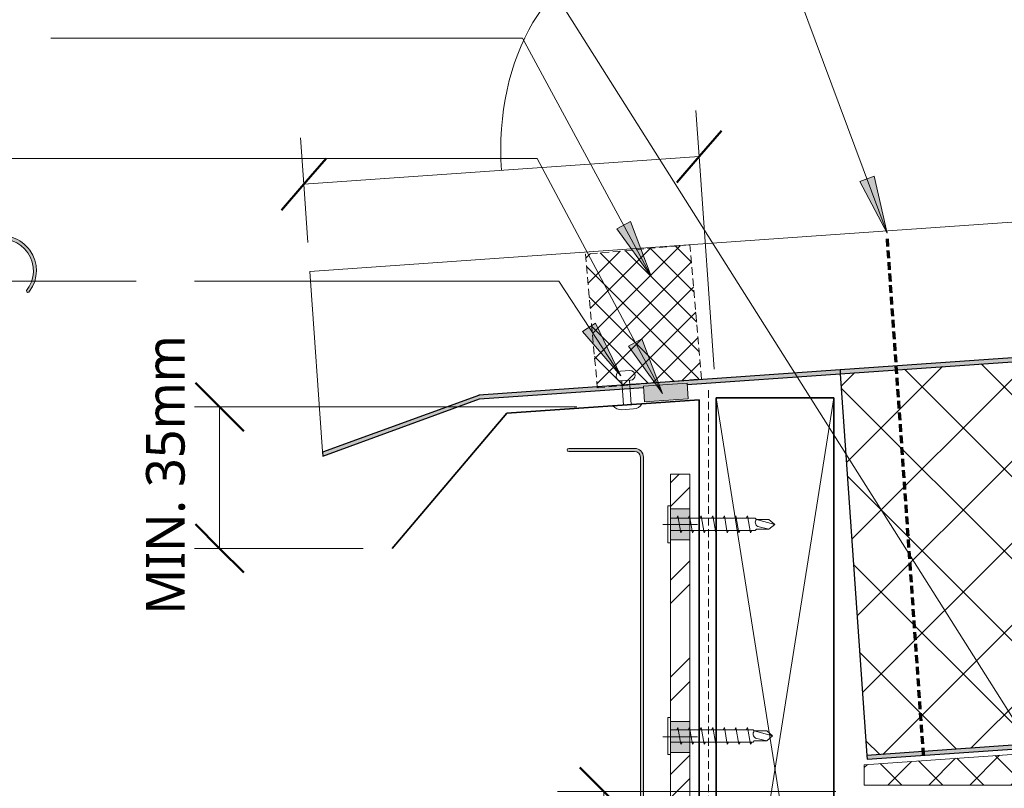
# Model space of a CAD drawing. Header units: millimetres. Extents: x -419 to 934, y -119 to 623.
# Tile 4 of 8: x -99 to 156, y 241 to 440. Entities that reach past the tile are written whole.
import ezdxf

# ---------------------------------------------------------------- set-up
doc = ezdxf.new("R2010")
doc.units = ezdxf.units.MM
doc.linetypes.add('Dash Short', pattern=[3, 2, -1])
for name, color, linetype, lineweight in [('A-ANNO-DIMS', 211, 'Continuous', 9), ('A-ANNO-DIMS-5', 211, 'Continuous', 9), ('A-DETL', 90, 'Continuous', 13), ('A-DETL-GENF', 92, 'Continuous', 13), ('G-ANNO-TEXT', 231, 'Continuous', 9)]:
    doc.layers.add(name, color=color, linetype=linetype, lineweight=lineweight)
doc.styles.add('Yu Gothic_1', font='Yu Gothic.ttf', dxfattribs={"height": 10})
doc.dimstyles.new('Diagonal', dxfattribs={"dimscale": 304.8, "dimtxt": 11.609035, "dimasz": 0.04101, "dimexe": 0.03937, "dimexo": 0.024606, "dimgap": 0.024606, "dimtad": 1, "dimdec": 0, "dimzin": 0, "dimdsep": 46, "dimtxsty": 'Yu Gothic_1', "dimblk1": 'OBLIQUE', "dimblk2": 'OBLIQUE', "dimsah": 1, "dimcen": 0.09, "dimazin": 0, "dimtfac": 1, "dimtdec": 4, "dimtix": 1, "dimtmove": 1, "dimatfit": 3, "dimfxl": 1, "dimtvp": 1, "dimtfill": 1, "dimtolj": 1, "dimtzin": 0, "dimarcsym": 2})
doc.dimstyles.new('Diagonal_1', dxfattribs={"dimscale": 304.8, "dimtxt": 11.609035, "dimasz": 0.04101, "dimexe": 0.03937, "dimexo": 0.024606, "dimgap": 0.024606, "dimtad": 1, "dimdec": 0, "dimzin": 0, "dimdsep": 46, "dimtxsty": 'Yu Gothic_1', "dimblk1": 'OBLIQUE', "dimblk2": 'OBLIQUE', "dimsah": 1, "dimcen": 0.09, "dimazin": 0, "dimtfac": 1, "dimtdec": 4, "dimtix": 1, "dimtmove": 2, "dimatfit": 3, "dimfxl": 1, "dimtvp": 1, "dimtfill": 1, "dimtolj": 1, "dimtzin": 0, "dimarcsym": 2})
doc.dimstyles.new('Diagonal_2', dxfattribs={"dimscale": 304.8, "dimtxt": 11.609035, "dimasz": 0.04101, "dimexe": 0.03937, "dimexo": 0.024606, "dimgap": 0.024606, "dimtad": 1, "dimdec": 0, "dimzin": 0, "dimdsep": 46, "dimtxsty": 'Yu Gothic_1', "dimblk1": 'OBLIQUE', "dimblk2": 'OBLIQUE', "dimsah": 1, "dimcen": 0.09, "dimazin": 0, "dimtfac": 1, "dimtdec": 4, "dimtix": 1, "dimtmove": 0, "dimatfit": 3, "dimfxl": 1, "dimtvp": 1, "dimtfill": 1, "dimtolj": 1, "dimtzin": 0, "dimarcsym": 2})

# ---------------------------------------------------------------- blocks, each defined once
blk = doc.blocks.new('Thermospan w Gutter Overhang - 100mm-4788613-03 EAVES GUTTER DETAIL2')
at = {"layer": 'A-DETL-GENF'}
for points in [[(-135, 88.1), (-93.51, 100), (-93.51, 101), (-135, 89.1)], [(-93.51, 100), (-51.03, 100), (-51.03, 100.34), (-39.67, 100.35), (-39.67, 100), (0, 100), (0, 101), (-93.51, 101)], [(0, 100), (453.18, 100), (453.25, 101), (0, 101)], [(0, 0), (446.18, 0), (446.25, 1), (0, 1)]]:
    blk.add_hatch(color=256, dxfattribs=at).paths.add_polyline_path(points)
h = blk.add_hatch(dxfattribs=at)
h.set_pattern_fill('FP_2', color=256, style=0, pattern_type=2)
h.set_pattern_definition([(41, (-137.245, -239.83), (-9.8409, 11.32064), []), (131, (-137.245, -239.83), (-11.32064, -9.8409), [])])
h.paths.add_polyline_path([(0, 1), (446.25, 1), (453.18, 100), (0, 100), (0, 5.43)])
for p, q in [((0, 136), (-135, 136)), ((-135, 88.1), (-135, 136)), ((151.53, 136), (0, 136))]:
    blk.add_line(p, q, dxfattribs=at)
at = {"layer": 'A-DETL-GENF', "lineweight": 25}
for p, q in [((-93.51, 101), (-135, 89.1)), ((-135, 88.1), (-93.51, 100)), ((-62.96, 101), (-93.65, 101)), ((-93.51, 100), (-51.03, 100)), ((-49.04, 101), (-62.96, 101)), ((0, 101), (-49.04, 101)), ((-39.67, 100), (0, 100)), ((453.25, 101), (0, 101)), ((0, 101), (0, 100)), ((0, 100), (0, 1)), ((0, 100), (453.18, 100)), ((-135, 89.1), (-135, 88.1)), ((446.25, 1), (0, 1)), ((0, 1), (0, 0)), ((0, 0), (446.18, 0))]:
    blk.add_line(p, q, dxfattribs=at)
blk = doc.blocks.new('Pop Rivets - Rivet-4035259-03 EAVES GUTTER DETAIL2')
at = {"layer": 'A-DETL-GENF'}
for p, q in [((3.77, 0), (-3.77, 0)), ((-1.5, 1.16), (1.5, 1.16)), ((-1, -5.09), (-1, 0)), ((1, -5.05), (1, 0)), ((-1, -6.28), (-1, -5.09)), ((1, -6.28), (1, -5.05)), ((1.17, -6.28), (-1.24, -6.28)), ((-1.24, -8.78), (1.17, -8.78))]:
    blk.add_line(p, q, dxfattribs=at)
for centre, radius, start, end in [((-1.5, -1.65), 2.8, 90, 144), ((1.5, -1.65), 2.8, 36, 90), ((-1.24, -7.53), 1.25, 90, 270), ((1.17, -7.53), 1.25, 270, 90)]:
    blk.add_arc(centre, radius, start, end, dxfattribs=at)
blk = doc.blocks.new('Metalcraft Gutters and Brackets - Box Gutter 175 with External Bracket-4607474-03 EAVES GUTTER DETAIL2')
at = {"layer": 'A-DETL-GENF'}
blk.add_hatch(color=256, dxfattribs=at).paths.add_polyline_path([(-133.74, 0), (-27.87, 0.04), (-27.48, 0.15), (-23.71, 1.61), (-23.26, 1.66), (3.98, 1.66), (4.49, 1.73), (4.97, 1.92), (5.39, 2.24), (5.7, 2.66), (5.9, 3.14), (5.97, 3.65), (5.97, 119.37), (5.89, 119.96), (5.67, 120.51), (5.3, 120.99), (4.83, 121.35), (4.27, 121.58), (3.68, 121.66), (-13.58, 121.6), (-13.73, 121.46), (-13.78, 121.26), (-13.58, 120.91), (-13.38, 120.86), (4.07, 120.81), (4.43, 120.66), (4.74, 120.42), (4.97, 120.11), (5.12, 119.75), (5.17, 119.37), (5.13, 3.34), (5.01, 3.06), (4.82, 2.81), (4.57, 2.62), (4.29, 2.5), (3.98, 2.46), (-23.87, 2.4), (-24.45, 2.23), (-28.03, 0.84), (-28.49, 0.8), (-133.16, 0.8), (-134.04, 0.88), (-134.89, 1.13), (-138.21, 2.4), (-138.82, 2.46), (-167.34, 2.5), (-167.63, 2.62), (-167.88, 2.81), (-168.07, 3.06), (-168.19, 3.34), (-168.23, 3.65), (-168.2, 18.01), (-168.1, 18.64), (-167.27, 23.01), (-167.23, 23.78), (-167.27, 54.19), (-167.38, 54.95), (-168.2, 59.2), (-168.23, 59.83), (-168.2, 90.83), (-168.1, 91.46), (-167.27, 95.83), (-167.23, 96.6), (-167.27, 131.59), (-167.42, 132.54), (-168.2, 136.6), (-168.23, 137.24), (-168.23, 167.61), (-167.96, 169.67), (-167.19, 171.6), (-165.95, 173.28), (-164.33, 174.59), (-162.44, 175.44), (-160.39, 175.8), (-158.31, 175.63), (-156.35, 174.94), (-154.62, 173.77), (-153.25, 172.22), (-152.3, 170.36), (-151.86, 168.33), (-151.94, 166.25), (-152.54, 164.26), (-153.63, 162.37), (-153.55, 162.18), (-153.39, 162.04), (-153.18, 162), (-153.08, 162.02), (-152.79, 162.31), (-151.68, 164.28), (-151.11, 166.47), (-151.09, 168.73), (-151.64, 170.92), (-152.72, 172.91), (-154.26, 174.56), (-156.16, 175.78), (-158.31, 176.49), (-160.56, 176.64), (-162.79, 176.22), (-164.83, 175.27), (-166.58, 173.83), (-167.91, 172), (-168.74, 169.9), (-169.03, 167.66), (-169, 136.52), (-168.93, 136.04), (-168.06, 131.51), (-168.03, 130.93), (-168.06, 95.91), (-168.14, 95.33), (-169, 90.91), (-169.03, 90.43), (-169, 59.12), (-168.93, 58.64), (-168.06, 54.11), (-168.03, 53.53), (-168.06, 23.09), (-168.14, 22.51), (-169, 18.09), (-169.03, 17.61), (-169.03, 3.65), (-168.96, 3.14), (-168.76, 2.66), (-168.44, 2.24), (-168.03, 1.92), (-167.55, 1.73), (-167.03, 1.66), (-138.36, 1.61), (-137.92, 1.49), (-134.2, 0.04)])
h = blk.add_hatch(dxfattribs=at)
h.set_pattern_fill('FP_5', color=256, style=0, pattern_type=2)
h.set_pattern_definition([(45, (-56.337, -207.612), (-12.57236, 12.57236), []), (45, (-56.337, -188.562), (-12.5724, 12.5724), [])])
h.paths.add_polyline_path([(-47.52, -7), (5.97, -7), (9.08, -6.59), (11.97, -5.39), (14.46, -3.49), (16.36, -1), (17.56, 1.89), (17.97, 5), (17.97, 43), (12.97, 43), (12.97, 5), (12.73, 3.19), (12.03, 1.5), (10.92, 0.05), (9.47, -1.06), (7.78, -1.76), (5.97, -2), (-164.03, -2), (-165.84, -1.76), (-167.53, -1.06), (-168.98, 0.05), (-170.09, 1.5), (-170.79, 3.19), (-171.03, 5), (-171.03, 154), (-176.03, 154), (-176.03, 5), (-175.62, 1.89), (-174.42, -1), (-172.51, -3.49), (-170.03, -5.39), (-167.13, -6.59), (-164.03, -7)])
h.paths.add_polyline_path([(17.97, 51), (17.97, 98), (12.97, 98), (12.97, 51), (15.06, 51)])
h.paths.add_polyline_path([(17.56, 106), (17.97, 106), (17.97, 115), (12.97, 115), (12.97, 106)])
h.paths.add_polyline_path([(-171.3, 162), (-171.03, 162), (-171.03, 171), (-176.03, 171), (-176.03, 162)])
h = blk.add_hatch(color=256, dxfattribs=at)
h.paths.add_polyline_path([(17.97, 43), (17.97, 51), (12.97, 51), (12.97, 43)])
h.paths.add_polyline_path([(12.97, 98), (17.97, 98), (17.97, 106), (12.97, 106)])
h.paths.add_polyline_path([(-176.03, 154), (-171.03, 154), (-171.03, 162), (-176.03, 162)])
for p, q in [((-171.03, 171), (-176.03, 171)), ((-176.03, 171), (-176.03, 162)), ((-171.03, 162), (-171.03, 171)), ((-169.03, 167.66), (-169.03, 137)), ((-168.23, 137.24), (-168.23, 167.61)), ((-171.03, 162), (-176.03, 162)), ((-176.03, 162), (-176.03, 154)), ((-171.03, 154), (-171.03, 162)), ((-178.03, 158), (-169.03, 158)), ((-176.03, 154), (-176.03, 5)), ((-176.03, 154), (-171.03, 154)), ((-171.03, 5), (-171.03, 154)), ((-168.93, 136.04), (-168.14, 132.09)), ((-167.38, 132.35), (-168.1, 135.97)), ((-168.03, 130.93), (-168.03, 96.49)), ((-167.23, 96.6), (-167.23, 130.83)), ((3.68, 121.66), (-13.38, 121.66)), ((-13.38, 120.86), (3.68, 120.86)), ((5.17, 119.37), (5.17, 3.65)), ((5.97, 3.65), (5.97, 119.37)), ((17.97, 115), (12.97, 115)), ((12.97, 115), (12.97, 106)), ((17.97, 106), (17.97, 115)), ((12.97, 106), (12.97, 98)), ((17.97, 106), (12.97, 106)), ((17.97, 98), (17.97, 106)), ((10.97, 102), (19.97, 102)), ((12.97, 98), (12.97, 51)), ((12.97, 98), (17.97, 98)), ((17.97, 51), (17.97, 98)), ((-168.14, 95.33), (-168.93, 91.38)), ((-168.1, 91.46), (-167.38, 95.08)), ((-169.03, 90.43), (-169.03, 59.6)), ((-168.23, 59.83), (-168.23, 90.19)), ((-168.93, 58.64), (-168.14, 54.69)), ((-167.38, 54.95), (-168.1, 58.57)), ((-168.03, 53.53), (-168.03, 23.68)), ((-167.23, 23.78), (-167.23, 53.43)), ((12.97, 51), (12.97, 43)), ((17.97, 51), (12.97, 51)), ((17.97, 43), (17.97, 51)), ((10.97, 47), (19.97, 47)), ((12.97, 43), (12.97, 5)), ((12.97, 43), (17.97, 43)), ((17.97, 5), (17.97, 43)), ((-168.14, 22.51), (-168.93, 18.56)), ((-168.1, 18.64), (-167.38, 22.26)), ((-169.03, 17.61), (-169.03, 3.65)), ((-168.23, 3.65), (-168.23, 17.37)), ((-138.82, 2.46), (-167.03, 2.46)), ((-167.03, 1.66), (-138.82, 1.66)), ((-137.92, 1.49), (-134.64, 0.17)), ((-134.89, 1.13), (-137.63, 2.23)), ((-133.74, 0), (-28.28, 0)), ((-28.49, 0.8), (-133.16, 0.8)), ((-24.45, 2.23), (-27.58, 0.97)), ((-27.48, 0.15), (-24.15, 1.49)), ((3.98, 2.46), (-23.26, 2.46)), ((-23.26, 1.66), (3.98, 1.66)), ((5.97, -2), (-164.03, -2)), ((-164.03, -7), (5.97, -7))]:
    blk.add_line(p, q, dxfattribs=at)
for centre, radius, start, end in [((-160.03, 167.66), 9, 323.5449, 180), ((-160.03, 167.61), 8.2, 321.2945, 180), ((-153.2, 162.43), 0.43, 173.2622, 343.8442), ((-164.15, 137), 4.88, 180, 191.3099), ((-161.77, 137.24), 6.46, 180, 191.3099), ((-173.95, 130.93), 5.92, 0, 11.3099), ((-174.99, 130.83), 7.76, 0, 11.3099), ((-13.38, 121.26), 0.4, 90, 270), ((3.68, 119.37), 2.29, 360, 90), ((3.68, 119.37), 1.49, 0, 90), ((-173.95, 96.49), 5.92, 348.6901, 0), ((-174.99, 96.6), 7.76, 348.6901, 0), ((-164.15, 90.43), 4.88, 168.6901, 180), ((-161.77, 90.19), 6.46, 168.6901, 180), ((-164.15, 59.6), 4.88, 180, 191.3099), ((-161.77, 59.83), 6.46, 180, 191.3099), ((-173.95, 53.53), 5.92, 0, 11.3099), ((-174.99, 53.43), 7.76, 360, 11.3099), ((-173.95, 23.68), 5.92, 348.6901, 0), ((-174.99, 23.78), 7.76, 348.6901, 360), ((-164.15, 17.61), 4.88, 168.6901, 180), ((-161.77, 17.37), 6.46, 168.6901, 180), ((-164.03, 5), 12, 180, 270), ((-164.03, 5), 7, 180, 270), ((-167.03, 3.65), 2, 180, 270), ((-167.03, 3.65), 1.2, 180, 270), ((3.98, 3.65), 2, 270, 360), ((3.98, 3.65), 1.2, 270, 0), ((5.97, 5), 7, 270, 0), ((5.97, 5), 12, 270, 360), ((-138.82, -0.75), 3.2, 68.1986, 90), ((-138.82, -0.75), 2.4, 68.1986, 90), ((-133.16, 5.47), 4.67, 248.1986, 270), ((-133.74, 2.41), 2.41, 248.1986, 270), ((-28.49, 3.25), 2.45, 270, 291.8014), ((-28.28, 2.16), 2.16, 270, 291.8014), ((-23.26, -0.75), 3.2, 90, 111.8014), ((-23.26, -0.75), 2.4, 90, 111.8014)]:
    blk.add_arc(centre, radius, start, end, dxfattribs=at)
blk = doc.blocks.new('Wafer Tek_Self Tapping - Wafer TeK-4617329-03 EAVES GUTTER DETAIL2')
at = {"layer": 'A-DETL-GENF'}
for p, q in [((4.79, 0.74), (-4.79, 0.74)), ((-4.79, 0.74), (-4.79, 0)), ((-4.79, 0), (4.79, 0)), ((-1.6, 0), (-1.6, -21.91)), ((1.6, -21.91), (1.6, 0)), ((4.79, 0), (4.79, 0.74)), ((2.17, -1.91), (-2.17, -2.67)), ((1.6, -1.58), (2.17, -1.91)), ((-2.17, -2.67), (-1.6, -3)), ((2.17, -4.91), (-2.17, -5.67)), ((1.6, -4.58), (2.17, -4.91)), ((-2.17, -5.67), (-1.6, -6)), ((1.6, -7.58), (2.17, -7.91)), ((2.17, -7.91), (-2.17, -8.67)), ((-2.17, -8.67), (-1.6, -9)), ((2.17, -10.91), (-2.17, -11.67)), ((-2.17, -11.67), (-1.6, -12)), ((1.6, -10.58), (2.17, -10.91)), ((2.17, -13.91), (-2.17, -14.67)), ((-2.17, -14.67), (-1.6, -15)), ((1.6, -13.58), (2.17, -13.91)), ((2.17, -16.91), (-2.17, -17.67)), ((-2.17, -17.67), (-1.6, -18)), ((1.6, -16.58), (2.17, -16.91)), ((2.17, -19.91), (-2.17, -20.67)), ((1.6, -19.58), (2.17, -19.91)), ((-2.17, -20.67), (-1.6, -21)), ((-1.28, -22.22), (-1.6, -21.91)), ((-1.28, -25.44), (-1.28, -22.22)), ((-1.28, -25.44), (-0.56, -22.57)), ((0, -26.97), (1.28, -22.22)), ((1.28, -22.22), (1.6, -21.91)), ((1.28, -25.44), (1.28, -22.22)), ((-1.28, -25.44), (0, -26.97)), ((1.28, -25.44), (0, -26.97))]:
    blk.add_line(p, q, dxfattribs=at)
blk.add_arc((0.49, -23.1), 1.18, 48.2394, 152.9362, dxfattribs=at)
blk = doc.blocks.new('Wafer Tek_Self Tapping - Wafer TeK-4617541-03 EAVES GUTTER DETAIL2')
at = {"layer": 'A-DETL-GENF'}
for p, q in [((4.79, 0.74), (-4.79, 0.74)), ((-4.79, 0.74), (-4.79, 0)), ((-4.79, 0), (4.79, 0)), ((-1.6, 0), (-1.6, -21.33)), ((1.6, -21.33), (1.6, 0)), ((4.79, 0), (4.79, 0.74)), ((2.17, -1.91), (-2.17, -2.67)), ((1.6, -1.58), (2.17, -1.91)), ((-2.17, -2.67), (-1.6, -3)), ((2.17, -4.91), (-2.17, -5.67)), ((1.6, -4.58), (2.17, -4.91)), ((-2.17, -5.67), (-1.6, -6)), ((1.6, -7.58), (2.17, -7.91)), ((2.17, -7.91), (-2.17, -8.67)), ((-2.17, -8.67), (-1.6, -9)), ((2.17, -10.91), (-2.17, -11.67)), ((-2.17, -11.67), (-1.6, -12)), ((1.6, -10.58), (2.17, -10.91)), ((2.17, -13.91), (-2.17, -14.67)), ((-2.17, -14.67), (-1.6, -15)), ((1.6, -13.58), (2.17, -13.91)), ((2.17, -16.91), (-2.17, -17.67)), ((-2.17, -17.67), (-1.6, -18)), ((1.6, -16.58), (2.17, -16.91)), ((2.17, -19.91), (-2.17, -20.67)), ((1.6, -19.58), (2.17, -19.91)), ((-2.17, -20.67), (-1.6, -21)), ((-1.28, -21.65), (-1.6, -21.33)), ((-1.28, -24.87), (-1.28, -21.65)), ((-1.28, -24.87), (-0.56, -21.99)), ((0, -26.39), (1.28, -21.65)), ((1.28, -21.65), (1.6, -21.33)), ((1.28, -24.87), (1.28, -21.65)), ((-1.28, -24.87), (0, -26.39)), ((1.28, -24.87), (0, -26.39))]:
    blk.add_line(p, q, dxfattribs=at)
blk.add_arc((0.49, -22.53), 1.18, 48.2394, 152.9362, dxfattribs=at)
blk = doc.blocks.new('Foam Closure - Foam Closure-4788704-03 EAVES GUTTER DETAIL2')
at = {"layer": 'A-DETL-GENF'}
h = blk.add_hatch(dxfattribs=at)
h.set_pattern_fill('FP_6', color=256, style=0, pattern_type=2)
h.set_pattern_definition([(220, (107.322, 339.239), (3.21394, -3.83022), []), (310, (107.322, 339.239), (3.83022, 3.21394), [])])
h.paths.add_polyline_path([(27.1, 0), (0, 0), (0, -34.74), (27.1, -34.74)])
at = {"layer": 'A-DETL-GENF', "linetype": 'Dash Short'}
for p, q in [((0, 0), (0, -34.74)), ((27.1, 0), (0, 0)), ((27.1, -34.74), (27.1, 0)), ((0, -34.74), (27.1, -34.74))]:
    blk.add_line(p, q, dxfattribs=at)
blk = doc.blocks.new('DIMBLOCK1-03 EAVES GUTTER DETAIL2')
at = {"layer": 'A-ANNO-DIMS-5'}
for p, q in [((76.71, 404.77), (75.88, 416.74)), ((-25.55, 397.62), (-26.39, 409.59)), ((76.71, 404.77), (-25.55, 397.62)), ((76.71, 404.77), (80.56, 349.8)), ((-25.55, 397.62), (-24.5, 382.55))]:
    blk.add_line(p, q, dxfattribs=at)
at = {"layer": 'A-ANNO-DIMS-5', "lineweight": 50}
for p, q in [((76.71, 404.77), (82.51, 411.44)), ((-25.55, 397.62), (-19.75, 404.29)), ((76.71, 404.77), (70.91, 398.1)), ((-25.55, 397.62), (-31.35, 390.94))]:
    blk.add_line(p, q, dxfattribs=at)
at = {"layer": 'A-ANNO-DIMS-5'}
blk.add_ellipse((62.29, 403.76), major_axis=(-3.71, 53.05), ratio=0.692088, start_param=0, end_param=1.570796, dxfattribs=at)
at = {"layer": 'A-ANNO-DIMS-5', "color": 0, "insert": (58.37, 459.8), "char_height": 10, "width": 383.5079, "attachment_point": 1, "rotation": 4, "line_spacing_factor": 1.024327, "style": 'Yu Gothic_1', "bg_fill": 3, "box_fill_scale": 1.25, "bg_fill_color": 256, "bg_fill_true_color": 13158600, "bg_fill_transparency": 0}
blk.add_mtext('150mm RECOMMENDED IF GUTTER SIZE ALLOWS', dxfattribs=at)
blk = doc.blocks.new('_Oblique')
at = {"color": 0, "linetype": 'ByBlock', "lineweight": -2}
blk.add_line((-0.5, -0.5), (0.5, 0.5), dxfattribs=at)
blk = doc.blocks.new('DIMBLOCK3-03 EAVES GUTTER DETAIL2')
at = {"layer": 'A-ANNO-DIMS-5', "lineweight": 50}
for p, q in [((52.06, 240.48), (45.81, 246.73)), ((52.06, 240.48), (58.31, 234.23)), ((52.06, 98.14), (45.81, 104.39)), ((52.06, 98.14), (58.31, 91.89))]:
    blk.add_line(p, q, dxfattribs=at)
at = {"layer": 'A-ANNO-DIMS-5'}
for p, q in [((52.06, 240.48), (40.06, 240.48)), ((52.06, 98.14), (52.06, 240.48)), ((52.06, 240.48), (112.06, 240.48)), ((52.06, 98.14), (40.06, 98.14)), ((52.06, 98.14), (109.06, 98.14))]:
    blk.add_line(p, q, dxfattribs=at)
at = {"layer": 'A-ANNO-DIMS-5', "color": 0, "insert": (33.03, 111.69), "char_height": 10, "width": 93.8283, "attachment_point": 1, "rotation": 90, "line_spacing_factor": 1.024327, "style": 'Yu Gothic_1', "bg_fill": 3, "box_fill_scale": 1.25, "bg_fill_color": 256, "bg_fill_true_color": 13158600, "bg_fill_transparency": 0}
blk.add_mtext('MIN. 125mm', dxfattribs=at)
blk = doc.blocks.new('DIMBLOCK4-03 EAVES GUTTER DETAIL2')
at = {"layer": 'A-ANNO-DIMS-5', "lineweight": 50}
for p, q in [((-47.33, 339.99), (-53.58, 346.24)), ((-47.33, 339.99), (-41.08, 333.74)), ((-47.33, 303.4), (-53.58, 309.65)), ((-47.33, 303.4), (-41.08, 297.15))]:
    blk.add_line(p, q, dxfattribs=at)
at = {"layer": 'A-ANNO-DIMS-5'}
for p, q in [((-47.33, 339.99), (-59.33, 339.99)), ((-47.33, 303.4), (-47.33, 339.99)), ((-47.33, 339.99), (45.08, 339.99)), ((-47.33, 303.4), (-59.33, 303.4)), ((-47.33, 303.4), (-10.22, 303.4))]:
    blk.add_line(p, q, dxfattribs=at)
at = {"layer": 'A-ANNO-DIMS-5', "color": 0, "insert": (-66.36, 286.27), "char_height": 10, "width": 85.0191, "attachment_point": 1, "rotation": 90, "line_spacing_factor": 1.024327, "style": 'Yu Gothic_1', "bg_fill": 3, "box_fill_scale": 1.25, "bg_fill_color": 256, "bg_fill_true_color": 13158600, "bg_fill_transparency": 0}
blk.add_mtext('MIN. 35mm', dxfattribs=at)

msp = doc.modelspace()

# ---------------------------------------------------------------- hatches: boundary and pattern name
at = {"layer": 'A-DETL-GENF'}
msp.add_hatch(color=10, dxfattribs=at).paths.add_polyline_path([(62.56, 341.28), (73.9, 342.09), (73.61, 346.16), (62.27, 345.35)])
h = msp.add_hatch(dxfattribs=at)
h.set_pattern_fill('FP_3', color=9, style=0, pattern_type=2)
h.set_pattern_definition([(45, (0, 0), (-5.3033, 5.3033), []), (135, (0, 0), (-5.3033, -5.3033), [])])
h.paths.add_polyline_path([(119.42, 242.14), (251.44, 242.14), (251.44, 256.66), (119.42, 247.43)])

# ---------------------------------------------------------------- linework, layer by layer
at = {"layer": 'A-DETL', "linetype": 'Dash Short', "lineweight": 70}
msp.add_line((134.74, 249.79), (125.33, 384.25), dxfattribs=at)
at = {"layer": 'A-DETL'}
for p, q in [((73.61, 346.16), (62.27, 345.35)), ((62.27, 345.35), (62.56, 341.28)), ((73.9, 342.09), (73.61, 346.16)), ((62.56, 341.28), (73.9, 342.09)), ((81.08, 342.32), (111.56, 150.34)), ((81.08, 150.34), (111.56, 342.32)), ((120.11, 249.82), (117.46, 287.72)), ((251.44, 256.66), (119.42, 247.43)), ((119.42, 247.43), (119.42, 242.14)), ((119.42, 242.14), (251.44, 242.14))]:
    msp.add_line(p, q, dxfattribs=at)
at = {"layer": 'A-DETL', "linetype": 'Dash Short'}
msp.add_line((79.12, 150.34), (79.12, 345.34), dxfattribs=at)
at = {"layer": 'A-DETL', "lineweight": 35}
for p, q in [((26.94, 338.35), (76.73, 341.84)), ((76.73, 341.84), (76.73, 145.34)), ((81.08, 342.32), (111.56, 342.32)), ((81.08, 150.34), (81.08, 342.32)), ((111.56, 342.32), (111.56, 150.34)), ((-2.72, 303.4), (26.94, 338.35))]:
    msp.add_line(p, q, dxfattribs=at)
at = {"layer": 'G-ANNO-TEXT', "color": 7}
for p, q in [((165.52, 247.25), (28, 465.12)), ((-90.63, 435.38), (-90.95, 435.38))]:
    msp.add_line(p, q, dxfattribs=at)

# ---------------------------------------------------------------- block references
at = {"layer": 'A-DETL-GENF'}
for name, p, rotation in [('Thermospan w Gutter Overhang - 100mm-4788613-03 EAVES GUTTER DETAIL2', (120.18, 248.82), 3.999999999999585), ('Pop Rivets - Rivet-4035259-03 EAVES GUTTER DETAIL2', (58.16, 340.54), 183.9999999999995), ('Wafer Tek_Self Tapping - Wafer TeK-4617329-03 EAVES GUTTER DETAIL2', (69.31, 309.61), 89.9999999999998), ('Wafer Tek_Self Tapping - Wafer TeK-4617541-03 EAVES GUTTER DETAIL2', (69.31, 254.87), 89.9999999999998)]:
    msp.add_blockref(name, p, dxfattribs=dict(at, rotation=rotation))
msp.add_blockref('Metalcraft Gutters and Brackets - Box Gutter 175 with External Bracket-4607474-03 EAVES GUTTER DETAIL2', (56.34, 207.61), dxfattribs=at)
at = {"layer": 'A-DETL-GENF', "linetype": 'Dash Short', "rotation": 184.9999999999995}
msp.add_blockref('Foam Closure - Foam Closure-4788704-03 EAVES GUTTER DETAIL2', (77.35, 347.3), dxfattribs=at)

# ---------------------------------------------------------------- next in the draw order: dimensions: what is measured, and where the dimension line sits
at = {"layer": 'A-ANNO-DIMS'}
for base, p1, p2, angle, text, dimstyle, override, picture, middle, turn in [((-25.55, 397.62), (81.08, 342.32), (-23.98, 375.07), 4, '150mm RECOMMENDED IF GUTTER SIZE ALLOWS', 'Diagonal', {"dimpost": '<>', "dimfxl": 110.044655}, 'DIMBLOCK1-03 EAVES GUTTER DETAIL2', (250.13, 466.52), 4), ((52.06, 240.48), (116.56, 98.14), (119.56, 240.48), 90, 'MIN. 125mm', 'Diagonal_1', {"dimpost": '<>', "dimfxl": 142.373869}, 'DIMBLOCK3-03 EAVES GUTTER DETAIL2', (39.69, 158.61), 90)]:
    dim = msp.add_linear_dim(base=base, p1=p1, p2=p2, angle=angle, text=text, dimstyle=dimstyle, override=override, dxfattribs=at)
    dim.commit()
    dim.dimension.update_dxf_attribs({"geometry": picture, "text_midpoint": middle, "dimtype": 160, "text_rotation": turn})

# ---------------------------------------------------------------- next in the draw order: hatches: boundary and pattern name
at = {"layer": 'G-ANNO-TEXT'}
for points in [[(125.33, 385), (121.93, 399.75), (118.23, 398.37)], [(64.31, 373.85), (58.91, 387.98), (55.44, 386.1)], [(56.45, 348.02), (49.88, 361.65), (46.57, 359.48)], [(67.2, 343.45), (61.9, 357.61), (58.41, 355.76)]]:
    msp.add_hatch(color=7, dxfattribs=at).paths.add_polyline_path(points)

# ---------------------------------------------------------------- next in the draw order: linework, layer by layer
at = {"layer": 'G-ANNO-TEXT', "color": 7}
for p, q in [((125.33, 385), (83.18, 498)), ((31.02, 435.38), (-90.63, 435.38)), ((64.31, 373.85), (31.02, 435.38)), ((34.81, 404.26), (-204.9, 404.26)), ((67.2, 343.45), (34.81, 404.26)), ((121.93, 399.75), (118.23, 398.37)), ((118.23, 398.37), (125.33, 385)), ((125.33, 385), (121.93, 399.75)), ((58.91, 387.98), (55.44, 386.1)), ((64.31, 373.85), (58.91, 387.98)), ((55.44, 386.1), (64.31, 373.85)), ((40.37, 372.56), (-163.08, 372.56)), ((56.45, 348.02), (40.37, 372.56)), ((49.88, 361.65), (46.57, 359.48)), ((56.45, 348.02), (49.88, 361.65)), ((46.57, 359.48), (56.45, 348.02)), ((61.9, 357.61), (58.41, 355.76)), ((67.2, 343.45), (61.9, 357.61)), ((58.41, 355.76), (67.2, 343.45))]:
    msp.add_line(p, q, dxfattribs=at)

# ---------------------------------------------------------------- next in the draw order: dimensions: what is measured, and where the dimension line sits
at = {"layer": 'A-ANNO-DIMS'}
dim = msp.add_linear_dim(base=(-47.33, 339.99), p1=(-2.72, 303.4), p2=(52.58, 339.99), angle=90, text='MIN. 35mm', dimstyle='Diagonal_2', override={"dimpost": '<>', "dimfxl": 66.302865}, dxfattribs=at)
dim.commit()
dim.dimension.update_dxf_attribs({"geometry": 'DIMBLOCK4-03 EAVES GUTTER DETAIL2', "text_midpoint": (-59.83, 321.69)})

doc.saveas('drawing.dxf')
